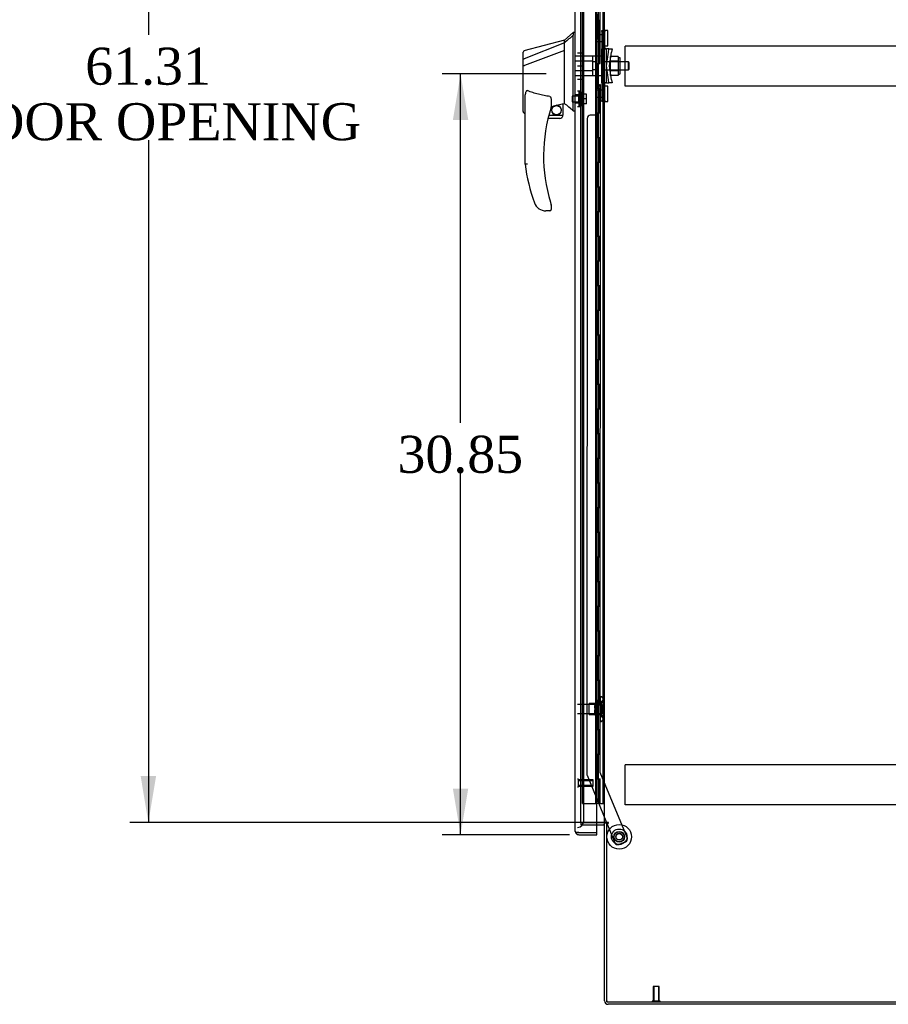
# Model space of a CAD drawing. Header units: inches. Extents: x 1 to 359, y -2 to 239.
# Tile 7 of 18: x 150 to 186, y 81 to 121. Entities that reach past the tile are written whole.
import ezdxf
from ezdxf.enums import TextEntityAlignment as Align
from ezdxf.lldxf.tags import DXFTag

# ---------------------------------------------------------------- set-up
doc = ezdxf.new("R2010")
doc.units = ezdxf.units.IN
doc.header["$MEASUREMENT"] = 0
for name, color, linetype in [('COM53964-5', 7, 'Continuous'), ('COM55523', 7, 'Continuous'), ('COM70220', 7, 'Continuous'), ('COM70838', 7, 'Continuous'), ('COM70839-3', 7, 'Continuous'), ('COM71200-3', 7, 'Continuous'), ('COM71201-6', 7, 'Continuous'), ('COM71202-4', 7, 'Continuous'), ('Default', 7, 'Continuous'), ('HAN86294', 7, 'Continuous'), ('HAN86294_NUT', 7, 'Continuous'), ('HAN86294_SCREW', 7, 'Continuous'), ('HAN86294_WASHER', 7, 'Continuous'), ('HAN_NUT', 7, 'Continuous'), ('NTS18147', 7, 'Continuous'), ('ROL87452', 7, 'Continuous'), ('RVT17786', 7, 'Continuous'), ('RVT19000', 7, 'Continuous'), ('SPC87322', 7, 'Continuous'), ('STD26122', 7, 'Continuous'), ('STD26258', 7, 'Continuous'), ('WAF25376', 7, 'Continuous'), ('WAM30038', 7, 'Continuous')]:
    doc.layers.add(name, color=color, linetype=linetype)
doc.styles.add('SEACAD_Times_New_Roman', font='times.ttf')
tags = doc.linetypes.add('HIDDEN2', pattern=[0.1875, 0.125, -0.0625]).pattern_tags.tags
tags[6:7] = [DXFTag(74, 4), DXFTag(75, 0), DXFTag(340, '0'), DXFTag(46, 0.0), DXFTag(50, 0.0), DXFTag(44, 0.0), DXFTag(45, 0.0)]
tags[4:5] = [DXFTag(74, 4), DXFTag(75, 0), DXFTag(340, '0'), DXFTag(46, 0.0), DXFTag(50, 0.0), DXFTag(44, 0.0), DXFTag(45, 0.0)]
doc.dimstyles.new('HAMMOND_(STH_-_300x200)', dxfattribs={"dimtxt": 1.5, "dimasz": 1.875, "dimexe": 0.75, "dimexo": 0.75, "dimgap": 0.375, "dimtad": 0, "dimtih": 1, "dimtoh": 1, "dimzin": 0, "dimdsep": 46, "dimtxsty": 'SEACAD_Times_New_Roman', "dimblk1": '_SE_FILLED', "dimblk2": '_SE_FILLED', "dimsah": 1, "dimcen": 0.75, "dimadec": 0, "dimazin": 0, "dimtfac": 0.8, "dimtofl": 0, "dimtmove": 0, "dimatfit": 3, "dimfxl": 1, "dimtolj": 1, "dimtzin": 0, "dimarcsym": 0})

# ---------------------------------------------------------------- blocks, each defined once
blk = doc.blocks.new('SE3')
at = {"layer": 'COM53964-5', "color": 7, "linetype": 'HIDDEN2'}
for p, q in [((174.88, 120.009), (174.88, 120.147)), ((209.255, 120.147), (174.88, 120.147)), ((174.88, 118.66), (174.88, 120.009)), ((174.88, 118.522), (174.88, 118.66)), ((209.255, 118.522), (174.88, 118.522)), ((174.88, 90.879), (174.88, 91.017)), ((209.255, 91.017), (174.88, 91.017)), ((174.88, 89.53), (174.88, 90.879)), ((174.88, 89.392), (174.88, 89.53)), ((209.255, 89.392), (174.88, 89.392))]:
    blk.add_line(p, q, dxfattribs=at)
at = {"layer": 'COM55523', "color": 7, "linetype": 'HIDDEN2'}
for p, q in [((173.145, 89.442), (173.145, 149.442)), ((173.685, 89.442), (173.685, 149.442)), ((173.69, 149.451), (173.69, 89.442)), ((173.79, 89.442), (173.79, 149.451)), ((173.976, 89.442), (173.976, 149.442)), ((173.74, 120.442), (173.74, 121.442)), ((173.781, 120.442), (173.781, 121.442)), ((173.685, 120.442), (173.74, 120.442)), ((173.729, 120.442), (173.857, 120.442)), ((173.729, 119.442), (173.729, 120.442)), ((173.826, 119.442), (173.826, 120.442)), ((173.852, 120.442), (173.852, 119.442)), ((173.857, 119.442), (173.857, 120.442)), ((173.685, 119.442), (173.74, 119.442)), ((173.729, 119.442), (173.857, 119.442)), ((173.74, 118.442), (173.74, 119.442)), ((173.781, 118.442), (173.781, 119.442)), ((173.685, 118.442), (173.74, 118.442)), ((173.729, 118.442), (173.857, 118.442)), ((173.729, 117.442), (173.729, 118.442)), ((173.826, 117.442), (173.826, 118.442)), ((173.852, 118.442), (173.852, 117.442)), ((173.857, 117.442), (173.857, 118.442)), ((173.685, 117.442), (173.74, 117.442)), ((173.729, 117.442), (173.857, 117.442)), ((173.74, 116.442), (173.74, 117.442)), ((173.781, 116.442), (173.781, 117.442)), ((173.685, 116.442), (173.74, 116.442)), ((173.729, 116.442), (173.857, 116.442)), ((173.729, 115.442), (173.729, 116.442)), ((173.826, 115.442), (173.826, 116.442)), ((173.852, 116.442), (173.852, 115.442)), ((173.857, 115.442), (173.857, 116.442)), ((173.685, 115.442), (173.74, 115.442)), ((173.729, 115.442), (173.857, 115.442)), ((173.74, 114.442), (173.74, 115.442)), ((173.781, 114.442), (173.781, 115.442)), ((173.685, 114.442), (173.74, 114.442)), ((173.729, 114.442), (173.857, 114.442)), ((173.729, 113.442), (173.729, 114.442)), ((173.826, 113.442), (173.826, 114.442)), ((173.852, 114.442), (173.852, 113.442)), ((173.857, 113.442), (173.857, 114.442)), ((173.685, 113.442), (173.74, 113.442)), ((173.729, 113.442), (173.857, 113.442)), ((173.74, 112.442), (173.74, 113.442)), ((173.781, 112.442), (173.781, 113.442)), ((173.685, 112.442), (173.74, 112.442)), ((173.729, 112.442), (173.857, 112.442)), ((173.729, 111.442), (173.729, 112.442)), ((173.826, 111.442), (173.826, 112.442)), ((173.852, 112.442), (173.852, 111.442)), ((173.857, 111.442), (173.857, 112.442)), ((173.685, 111.442), (173.74, 111.442)), ((173.729, 111.442), (173.857, 111.442)), ((173.74, 110.442), (173.74, 111.442)), ((173.781, 110.442), (173.781, 111.442)), ((173.685, 110.442), (173.74, 110.442)), ((173.729, 110.442), (173.857, 110.442)), ((173.729, 109.442), (173.729, 110.442)), ((173.826, 109.442), (173.826, 110.442)), ((173.852, 110.442), (173.852, 109.442)), ((173.857, 109.442), (173.857, 110.442)), ((173.685, 109.442), (173.74, 109.442)), ((173.729, 109.442), (173.857, 109.442)), ((173.74, 108.442), (173.74, 109.442)), ((173.781, 108.442), (173.781, 109.442)), ((173.685, 108.442), (173.74, 108.442)), ((173.729, 108.442), (173.857, 108.442)), ((173.729, 107.442), (173.729, 108.442)), ((173.826, 107.442), (173.826, 108.442)), ((173.852, 108.442), (173.852, 107.442)), ((173.857, 107.442), (173.857, 108.442)), ((173.685, 107.442), (173.74, 107.442)), ((173.729, 107.442), (173.857, 107.442)), ((173.74, 106.442), (173.74, 107.442)), ((173.781, 106.442), (173.781, 107.442)), ((173.685, 106.442), (173.74, 106.442)), ((173.729, 106.442), (173.857, 106.442)), ((173.729, 105.442), (173.729, 106.442)), ((173.826, 105.442), (173.826, 106.442)), ((173.852, 106.442), (173.852, 105.442)), ((173.857, 105.442), (173.857, 106.442)), ((173.685, 105.442), (173.74, 105.442)), ((173.729, 105.442), (173.857, 105.442)), ((173.74, 104.442), (173.74, 105.442)), ((173.781, 104.442), (173.781, 105.442)), ((173.685, 104.442), (173.74, 104.442)), ((173.729, 104.442), (173.857, 104.442)), ((173.729, 103.442), (173.729, 104.442)), ((173.826, 103.442), (173.826, 104.442)), ((173.852, 104.442), (173.852, 103.442)), ((173.857, 103.442), (173.857, 104.442)), ((173.685, 103.442), (173.74, 103.442)), ((173.729, 103.442), (173.857, 103.442)), ((173.74, 102.442), (173.74, 103.442)), ((173.781, 102.442), (173.781, 103.442)), ((173.685, 102.442), (173.74, 102.442)), ((173.729, 102.442), (173.857, 102.442)), ((173.729, 101.442), (173.729, 102.442)), ((173.826, 101.442), (173.826, 102.442)), ((173.852, 102.442), (173.852, 101.442)), ((173.857, 101.442), (173.857, 102.442)), ((173.685, 101.442), (173.74, 101.442)), ((173.729, 101.442), (173.857, 101.442)), ((173.74, 100.442), (173.74, 101.442)), ((173.781, 100.442), (173.781, 101.442)), ((173.685, 100.442), (173.74, 100.442)), ((173.729, 100.442), (173.857, 100.442)), ((173.729, 99.442), (173.729, 100.442)), ((173.826, 99.442), (173.826, 100.442)), ((173.852, 100.442), (173.852, 99.442)), ((173.857, 99.442), (173.857, 100.442)), ((173.685, 99.442), (173.74, 99.442)), ((173.729, 99.442), (173.857, 99.442)), ((173.74, 98.442), (173.74, 99.442)), ((173.781, 98.442), (173.781, 99.442)), ((173.685, 98.442), (173.74, 98.442)), ((173.729, 98.442), (173.857, 98.442)), ((173.729, 97.442), (173.729, 98.442)), ((173.826, 97.442), (173.826, 98.442)), ((173.852, 98.442), (173.852, 97.442)), ((173.857, 97.442), (173.857, 98.442)), ((173.685, 97.442), (173.74, 97.442)), ((173.729, 97.442), (173.857, 97.442)), ((173.74, 96.442), (173.74, 97.442)), ((173.781, 96.442), (173.781, 97.442)), ((173.685, 96.442), (173.74, 96.442)), ((173.729, 96.442), (173.857, 96.442)), ((173.729, 95.442), (173.729, 96.442)), ((173.826, 95.442), (173.826, 96.442)), ((173.852, 96.442), (173.852, 95.442)), ((173.857, 95.442), (173.857, 96.442)), ((173.685, 95.442), (173.74, 95.442)), ((173.729, 95.442), (173.857, 95.442)), ((173.74, 94.442), (173.74, 95.442)), ((173.781, 94.442), (173.781, 95.442)), ((173.685, 94.442), (173.74, 94.442)), ((173.729, 94.442), (173.857, 94.442)), ((173.729, 93.442), (173.729, 94.442)), ((173.826, 93.442), (173.826, 94.442)), ((173.852, 94.442), (173.852, 93.442)), ((173.857, 93.442), (173.857, 94.442)), ((173.685, 93.442), (173.74, 93.442)), ((173.729, 93.442), (173.857, 93.442)), ((173.74, 92.442), (173.74, 93.442)), ((173.781, 92.442), (173.781, 93.442)), ((173.685, 92.442), (173.74, 92.442)), ((173.729, 92.442), (173.857, 92.442)), ((173.729, 91.442), (173.729, 92.442)), ((173.826, 91.442), (173.826, 92.442)), ((173.852, 92.442), (173.852, 91.442)), ((173.857, 91.442), (173.857, 92.442)), ((173.685, 91.442), (173.74, 91.442)), ((173.729, 91.442), (173.857, 91.442)), ((173.74, 90.442), (173.74, 91.442)), ((173.781, 90.442), (173.781, 91.442)), ((173.685, 90.442), (173.74, 90.442)), ((173.729, 89.442), (173.729, 90.442)), ((173.729, 90.442), (173.857, 90.442)), ((173.826, 89.442), (173.826, 90.442)), ((173.852, 90.442), (173.852, 89.442)), ((173.857, 89.442), (173.857, 90.442)), ((173.145, 89.442), (173.66, 89.442)), ((173.66, 89.442), (173.685, 89.442)), ((173.685, 89.442), (173.69, 89.442)), ((173.729, 89.442), (173.69, 89.442)), ((173.852, 89.442), (173.729, 89.442)), ((173.852, 89.442), (173.976, 89.442)), ((173.976, 89.442), (174.038, 89.442))]:
    blk.add_line(p, q, dxfattribs=at)
at = {"layer": 'COM70220', "color": 7, "linetype": 'HIDDEN2'}
for p, q in [((173.196, 88.974), (173.196, 149.909)), ((173.196, 88.724), (173.196, 88.974))]:
    blk.add_line(p, q, dxfattribs=at)
blk.add_arc((172.946, 88.724), 0.25, 270, 0, dxfattribs=at)
at = {"layer": 'COM70838', "color": 7, "linetype": 'HIDDEN2'}
for p, q in [((173.928, 120.742), (173.928, 120.779)), ((173.928, 120.779), (174.053, 120.779)), ((173.928, 120.742), (173.928, 120.029)), ((174.053, 120.779), (174.053, 120.742)), ((174.053, 120.084), (174.053, 120.742)), ((173.928, 118.654), (173.928, 120.029)), ((173.928, 120.029), (173.986, 120.029)), ((173.986, 118.654), (173.986, 120.029)), ((173.986, 120.029), (174.111, 120.029)), ((174.111, 118.654), (174.111, 120.029)), ((174.213, 120.029), (174.111, 120.029)), ((174.113, 119.342), (174.195, 119.904)), ((174.195, 119.904), (174.213, 120.029)), ((174.213, 120.029), (174.34, 120.029)), ((174.24, 119.342), (174.321, 119.904)), ((174.34, 120.029), (174.321, 119.904)), ((174.195, 118.779), (174.113, 119.342)), ((174.321, 118.779), (174.24, 119.342)), ((173.986, 118.654), (173.928, 118.654)), ((173.928, 118.654), (173.928, 117.941)), ((174.111, 118.654), (173.986, 118.654)), ((174.053, 117.941), (174.053, 118.627)), ((174.111, 118.654), (174.213, 118.654)), ((174.213, 118.654), (174.195, 118.779)), ((174.34, 118.654), (174.213, 118.654)), ((174.321, 118.779), (174.34, 118.654)), ((173.928, 117.904), (173.928, 117.941)), ((174.053, 117.904), (173.928, 117.904)), ((174.053, 117.941), (174.053, 117.904))]:
    blk.add_line(p, q, dxfattribs=at)
for centre, start, end in [((174.17, 120.084), 180, 208.0398), ((174.17, 118.627), 166.4554, 180)]:
    blk.add_arc(centre, 0.117, start, end, dxfattribs=at)
at = {"layer": 'COM70839-3', "color": 7, "linetype": 'HIDDEN2'}
for p, q in [((173.866, 120.092), (173.853, 147.97)), ((173.795, 121.217), (173.796, 120.204)), ((173.866, 118.591), (173.853, 90.714)), ((173.796, 118.479), (173.795, 117.466)), ((173.334, 117.216), (173.321, 90.633)), ((173.67, 117.341), (173.459, 117.341)), ((173.853, 90.714), (174.952, 88.057)), ((173.331, 90.585), (174.121, 88.678)), ((174.133, 88.648), (174.461, 87.854)), ((174.884, 87.894), (174.625, 87.786))]:
    blk.add_line(p, q, dxfattribs=at)
at = {"layer": 'COM70839-3', "color": 7, "linetype": 'Continuous'}
blk.add_line((174.121, 88.678), (174.133, 88.648), dxfattribs=at)
at = {"layer": 'COM70839-3', "color": 7, "linetype": 'HIDDEN2'}
blk.add_circle((174.633, 88.094), 0.129, dxfattribs=at)
for centre, start, end in [((173.921, 120.204), 180.0275, 243.9236), ((173.921, 118.479), 116.0764, 179.9725), ((173.67, 117.466), 269.9725, 359.9725), ((173.459, 117.216), 89.9725, 179.9725), ((173.446, 90.633), 179.9725, 202.4845), ((174.577, 87.902), 202.4845, 292.4845), ((174.837, 88.009), 292.4845, 22.4845)]:
    blk.add_arc(centre, 0.125, start, end, dxfattribs=at)
at = {"layer": 'COM71200-3', "color": 7, "linetype": 'HIDDEN2'}
for p, q in [((173.071, 88.678), (173.071, 149.988)), ((173.726, 88.678), (173.071, 88.678))]:
    blk.add_line(p, q, dxfattribs=at)
at = {"layer": 'COM71200-3', "color": 7, "linetype": 'Continuous'}
for p, q in [((174.038, 88.678), (174.038, 149.988)), ((173.99, 88.678), (173.726, 88.678)), ((173.99, 88.678), (174.038, 88.678)), ((174.181, 88.678), (174.038, 88.678)), ((174.181, 88.648), (174.133, 88.648)), ((174.133, 81.398), (174.133, 88.648)), ((174.133, 81.398), (210.003, 81.398))]:
    blk.add_line(p, q, dxfattribs=at)
blk.add_arc((174.181, 88.663), 0.015, 270, 90, dxfattribs=at)
at = {"layer": 'COM71201-6', "color": 7, "linetype": 'HIDDEN2'}
for p, q in [((173.071, 88.678), (173.071, 88.583)), ((173.071, 88.678), (173.726, 88.678)), ((173.071, 88.583), (173.726, 88.583))]:
    blk.add_line(p, q, dxfattribs=at)
at = {"layer": 'COM71201-6', "color": 7, "linetype": 'Continuous'}
for p, q in [((173.726, 88.678), (173.99, 88.678)), ((174.038, 81.446), (174.038, 88.648)), ((174.133, 88.648), (174.038, 88.648)), ((173.726, 88.583), (173.99, 88.583)), ((209.955, 81.303), (174.181, 81.303))]:
    blk.add_line(p, q, dxfattribs=at)
for centre, radius, start, end in [((173.99, 88.535), 0.143, 52.2051, 90), ((173.99, 88.535), 0.048, 0, 90), ((174.181, 81.446), 0.143, 180, 270)]:
    blk.add_arc(centre, radius, start, end, dxfattribs=at)
at = {"layer": 'COM71201-6', "color": 7, "linetype": 'HIDDEN2'}
blk.add_arc((174.181, 81.446), 0.048, 180, 270, dxfattribs=at)
at = {"layer": 'COM71202-4', "color": 7, "linetype": 'Continuous'}
for p, q in [((172.851, 88.319), (172.851, 150.565)), ((173.726, 88.271), (173.726, 150.613)), ((172.851, 88.318), (172.851, 88.319)), ((172.851, 88.318), (172.851, 88.318)), ((172.994, 88.271), (172.88, 88.271)), ((172.931, 88.27), (172.88, 88.232)), ((172.931, 88.27), (172.994, 88.27)), ((172.994, 88.27), (172.994, 88.271)), ((172.994, 88.271), (173.726, 88.271)), ((172.994, 88.271), (173.726, 88.271)), ((173.726, 88.176), (173.726, 88.271)), ((172.994, 88.176), (173.726, 88.176))]:
    blk.add_line(p, q, dxfattribs=at)
for start, end in [(180, 180.0762), (180.1561, 217.5036), (217.5036, 270)]:
    blk.add_arc((172.994, 88.319), 0.143, start, end, dxfattribs=at)
blk.add_open_spline([(172.88, 88.271), (172.871, 88.279), (172.863, 88.287), (172.856, 88.299), (172.854, 88.303), (172.851, 88.31), (172.851, 88.314), (172.851, 88.318)], degree=3, knots=[0, 0, 0, 0, 0.5, 0.5, 0.75, 0.75, 1, 1, 1, 1], dxfattribs=at)
at = {"layer": 'HAN86294', "color": 7, "linetype": 'Continuous'}
for p, q in [((172.771, 120.692), (172.416, 120.392)), ((172.851, 120.692), (172.768, 120.692)), ((172.771, 120.692), (172.771, 120.59)), ((172.771, 120.53), (172.771, 120.59)), ((172.416, 120.392), (170.768, 119.95)), ((172.416, 120.279), (170.78, 119.624)), ((172.416, 120.279), (172.416, 120.392)), ((172.416, 120.133), (172.416, 120.279)), ((172.771, 120.444), (172.771, 120.53)), ((172.771, 117.953), (172.771, 120.444)), ((170.736, 119.599), (170.736, 119.896)), ((172.416, 119.966), (170.792, 119.362)), ((172.416, 120.039), (172.416, 120.133)), ((172.416, 119.966), (172.416, 120.039)), ((172.416, 118.081), (172.416, 119.966)), ((170.736, 119.627), (170.736, 119.642)), ((170.736, 119.364), (170.736, 119.599)), ((170.736, 117.492), (170.736, 119.364)), ((170.79, 119.362), (170.792, 119.362)), ((170.816, 115.359), (170.816, 118.029)), ((171.876, 117.949), (171.876, 117.685)), ((172.086, 117.748), (172.321, 117.803)), ((172.351, 117.806), (172.416, 117.822)), ((172.351, 117.806), (172.351, 117.807)), ((172.351, 117.807), (172.351, 117.342)), ((172.416, 117.934), (172.416, 118.081)), ((172.416, 117.822), (172.416, 117.934)), ((172.771, 117.549), (172.771, 117.953)), ((170.81, 117.434), (170.816, 117.435)), ((171.876, 117.699), (172.003, 117.729)), ((172.771, 117.523), (172.771, 117.549)), ((172.771, 117.522), (172.851, 117.522)), ((172.226, 117.217), (171.745, 117.217)), ((171.777, 117.342), (172.351, 117.342)), ((171.378, 113.557), (171.377, 113.555)), ((171.816, 113.467), (171.661, 113.467)), ((171.876, 113.705), (171.876, 113.527))]:
    blk.add_line(p, q, dxfattribs=at)
at = {"layer": 'HAN86294', "color": 7, "linetype": 'HIDDEN2'}
for p, q in [((173.553, 119.737), (172.851, 119.737)), ((173.553, 119.541), (172.851, 119.541)), ((173.553, 119.737), (173.553, 119.541)), ((173.553, 119.541), (173.553, 119.142)), ((173.678, 119.502), (173.553, 119.502)), ((173.678, 119.502), (173.678, 119.342)), ((175.013, 119.502), (174.053, 119.502)), ((175.013, 119.182), (175.013, 119.502)), ((175.043, 119.472), (175.013, 119.502)), ((175.043, 119.212), (175.043, 119.472)), ((173.553, 119.142), (172.851, 119.142)), ((173.553, 118.946), (172.851, 118.946)), ((173.678, 119.182), (173.553, 119.182)), ((173.553, 119.142), (173.553, 118.946)), ((173.678, 119.342), (173.678, 119.182)), ((174.053, 119.182), (175.013, 119.182)), ((175.013, 119.182), (175.043, 119.212)), ((172.976, 118.166), (172.851, 118.166)), ((172.976, 118.166), (172.976, 117.841)), ((172.851, 117.841), (172.976, 117.841))]:
    blk.add_line(p, q, dxfattribs=at)
at = {"layer": 'HAN86294', "color": 7, "linetype": 'Continuous'}
blk.add_circle((172.089, 117.545), 0.188, dxfattribs=at)
for centre, radius, start, end in [((170.796, 119.895), 0.06, 105.824, 180.0185), ((170.78, 119.723), 0.361, 262.9065, 271.5232), ((172.089, 117.545), 0.202, 115.2676, 90.8956), ((171.827, 118.673), 0.961, 280.5316, 285.6316), ((136.005, 74.375), 56.686, 49.5649, 50.0347), ((170.796, 117.492), 0.06, 179.9998, 283.6214), ((177.98, 115.695), 6.417, 162.105, 197.0102), ((171.816, 117.685), 0.06, 342.105, 0), ((172.226, 117.342), 0.125, 270, 310.5358), ((172.226, 117.342), 0.125, 310.5358, 346.1135), ((172.226, 117.342), 0.125, 346.1135, 0), ((178.156, 116.294), 7.4, 187.261, 199.7146), ((171.661, 113.967), 0.5, 199.7146, 235.4377), ((171.661, 113.967), 0.5, 235.4377, 270), ((171.816, 113.527), 0.06, 270, 0), ((171.816, 113.705), 0.06, 0, 17.895)]:
    blk.add_arc(centre, radius, start, end, dxfattribs=at)
blk.add_open_spline([(172.771, 120.59), (172.652, 120.486), (172.534, 120.383), (172.416, 120.279)], degree=3, dxfattribs=at)
for points, knots in [([(170.78, 119.624), (170.768, 119.622), (170.756, 119.619), (170.74, 119.61), (170.736, 119.604), (170.736, 119.599)], [0, 0, 0, 0, 0.5, 0.5, 1, 1, 1, 1]), ([(170.816, 118.029), (170.816, 118.087), (170.82, 118.144), (170.834, 118.23), (170.841, 118.258), (170.855, 118.299), (170.861, 118.312), (170.873, 118.33), (170.878, 118.336), (170.891, 118.344), (170.899, 118.345), (170.906, 118.342)], [0, 0, 0, 0, 0.5, 0.5, 0.75, 0.75, 0.875, 0.875, 0.9375, 0.9375, 1, 1, 1, 1]), ([(171.816, 118.103), (171.738, 118.114), (171.66, 118.127), (171.506, 118.156), (171.429, 118.173), (171.276, 118.213), (171.201, 118.235), (171.052, 118.285), (170.979, 118.312), (170.906, 118.342)], [0, 0, 0, 0, 0.25, 0.25, 0.5, 0.5, 0.75, 0.75, 1, 1, 1, 1]), ([(171.816, 118.103), (171.82, 118.103), (171.823, 118.101), (171.83, 118.097), (171.833, 118.095), (171.841, 118.087), (171.845, 118.08), (171.852, 118.067), (171.855, 118.061), (171.86, 118.047), (171.862, 118.04), (171.868, 118.02), (171.871, 118.005), (171.874, 117.984), (171.875, 117.977), (171.875, 117.963), (171.876, 117.956), (171.876, 117.949)], [0, 0, 0, 0, 0.0625, 0.0625, 0.125, 0.125, 0.25, 0.25, 0.375, 0.375, 0.5, 0.5, 0.75, 0.75, 0.875, 0.875, 1, 1, 1, 1]), ([(172.321, 117.803), (172.325, 117.804), (172.328, 117.804), (172.336, 117.806), (172.339, 117.806), (172.347, 117.807), (172.351, 117.807), (172.351, 117.807)], [0, 0, 0, 0, 0.25, 0.25, 0.5, 0.5, 1, 1, 1, 1]), ([(170.906, 115.365), (170.9, 115.364), (170.894, 115.364), (170.882, 115.363), (170.877, 115.363), (170.86, 115.362), (170.85, 115.361), (170.838, 115.36), (170.834, 115.36), (170.828, 115.36), (170.825, 115.359), (170.82, 115.359), (170.819, 115.359), (170.816, 115.359), (170.816, 115.359), (170.816, 115.359)], [0, 0, 0, 0, 0.125, 0.125, 0.25, 0.25, 0.5, 0.5, 0.625, 0.625, 0.75, 0.75, 0.875, 0.875, 1, 1, 1, 1]), ([(171.843, 113.818), (171.848, 113.8), (171.854, 113.783), (171.862, 113.758), (171.864, 113.749), (171.868, 113.737), (171.87, 113.733), (171.871, 113.728), (171.872, 113.727), (171.873, 113.724), (171.873, 113.723), (171.873, 113.723)], [0, 0, 0, 0, 0.5, 0.5, 0.75, 0.75, 0.875, 0.875, 0.9375, 0.9375, 1, 1, 1, 1])]:
    blk.add_open_spline(points, degree=3, knots=knots, dxfattribs=at)
at = {"layer": 'HAN86294_NUT', "color": 7, "linetype": 'HIDDEN2'}
for p, q in [((174.27, 119.726), (174.27, 119.534)), ((174.595, 119.726), (174.27, 119.726)), ((174.27, 119.534), (174.27, 119.15)), ((174.595, 119.534), (174.27, 119.534)), ((174.595, 119.726), (174.595, 119.63)), ((174.645, 119.674), (174.595, 119.674)), ((174.595, 119.63), (174.595, 119.534)), ((174.595, 119.534), (174.595, 119.342)), ((174.675, 119.039), (174.675, 119.644)), ((174.27, 119.15), (174.27, 118.958)), ((174.595, 119.15), (174.27, 119.15)), ((174.595, 118.958), (174.27, 118.958)), ((174.595, 119.342), (174.595, 119.15)), ((174.595, 119.15), (174.595, 119.054)), ((174.595, 119.054), (174.595, 118.958)), ((174.595, 119.009), (174.645, 119.009))]:
    blk.add_line(p, q, dxfattribs=at)
for centre, start, end in [((174.645, 119.644), 0, 90), ((174.645, 119.039), 270, 0)]:
    blk.add_arc(centre, 0.03, start, end, dxfattribs=at)
at = {"layer": 'HAN86294_SCREW', "color": 7, "linetype": 'HIDDEN2'}
for p, q in [((173.096, 118.266), (173.096, 117.741)), ((173.166, 118.266), (173.096, 118.266)), ((173.166, 118.266), (173.166, 117.741)), ((173.303, 118.196), (173.166, 118.196)), ((173.303, 118.004), (173.303, 118.196)), ((172.721, 118.12), (172.721, 117.888)), ((173.096, 118.12), (172.721, 118.12)), ((172.721, 117.888), (173.096, 117.888)), ((173.303, 118.004), (173.166, 118.004)), ((173.303, 117.811), (173.166, 117.811)), ((173.303, 117.811), (173.303, 118.004)), ((173.096, 117.741), (173.166, 117.741))]:
    blk.add_line(p, q, dxfattribs=at)
at = {"layer": 'HAN86294_WASHER', "color": 7, "linetype": 'HIDDEN2'}
for p, q in [((173.006, 118.315), (172.946, 118.315)), ((173.006, 117.692), (173.006, 118.315)), ((173.066, 118.315), (173.006, 118.315)), ((173.006, 117.692), (173.006, 118.315)), ((173.066, 117.692), (173.066, 118.315)), ((172.946, 117.692), (173.006, 117.692)), ((173.006, 117.692), (173.066, 117.692))]:
    blk.add_line(p, q, dxfattribs=at)
at = {"layer": 'HAN_NUT', "color": 7, "linetype": 'HIDDEN2'}
for p, q in [((172.946, 119.872), (173.161, 119.872)), ((173.161, 119.342), (173.161, 119.872)), ((172.946, 119.342), (173.161, 119.342)), ((173.161, 118.812), (173.161, 119.342)), ((172.946, 118.812), (173.161, 118.812))]:
    blk.add_line(p, q, dxfattribs=at)
at = {"layer": 'NTS18147', "color": 7, "linetype": 'HIDDEN2'}
for p, q in [((173.416, 93.051), (173.416, 93.491)), ((173.854, 93.491), (173.416, 93.491)), ((173.854, 93.766), (173.854, 93.771)), ((173.917, 93.771), (173.854, 93.771)), ((173.854, 93.766), (173.854, 93.577)), ((173.854, 93.766), (173.917, 93.766)), ((173.854, 93.577), (173.854, 93.459)), ((173.917, 93.577), (173.854, 93.577)), ((173.854, 93.459), (173.854, 93.082)), ((173.854, 93.459), (173.917, 93.459)), ((173.917, 93.766), (173.917, 93.771)), ((173.917, 93.459), (173.917, 93.577)), ((173.979, 93.617), (173.979, 93.672)), ((173.416, 93.051), (173.854, 93.051)), ((173.854, 93.082), (173.854, 92.964)), ((173.917, 93.082), (173.854, 93.082)), ((173.917, 92.964), (173.917, 93.082)), ((173.854, 92.964), (173.854, 92.775)), ((173.854, 92.964), (173.917, 92.964)), ((173.854, 92.775), (173.854, 92.771)), ((173.917, 92.775), (173.854, 92.775)), ((173.854, 92.771), (173.917, 92.771)), ((173.917, 92.775), (173.917, 92.771)), ((173.979, 92.87), (173.979, 92.924))]:
    blk.add_line(p, q, dxfattribs=at)
blk.add_arc((173.66, 93.271), 0.318, 323.6338, 36.3662, dxfattribs=at)
for centre, start_param, end_param in [((173.66, 93.672), 2.506883, 3.776302), ((173.66, 93.617), 2.506883, 3.141593), ((173.66, 92.924), 3.141593, 3.776302), ((173.66, 92.87), 2.506883, 3.776302)]:
    blk.add_ellipse(centre, major_axis=(-0.318, 0), ratio=0.5, start_param=start_param, end_param=end_param, dxfattribs=at)
at = {"layer": 'ROL87452', "color": 7, "linetype": 'HIDDEN2'}
for radius in [0.5, 0.206]:
    blk.add_circle((174.633, 88.094), radius, dxfattribs=at)
at = {"layer": 'RVT17786', "color": 7, "linetype": 'HIDDEN2'}
blk.add_circle((174.633, 88.094), 0.217, dxfattribs=at)
at = {"layer": 'RVT19000', "color": 7, "linetype": 'HIDDEN2'}
for p, q in [((173.716, 120.327), (173.716, 120.608)), ((173.928, 120.608), (173.716, 120.608)), ((174.053, 120.662), (173.928, 120.662)), ((174.053, 120.779), (174.053, 120.78)), ((174.166, 120.78), (174.053, 120.78)), ((174.166, 120.155), (174.166, 120.78)), ((173.716, 120.327), (173.928, 120.327)), ((173.928, 120.272), (174.053, 120.272)), ((174.053, 120.155), (174.166, 120.155)), ((173.716, 118.076), (173.716, 118.357)), ((173.928, 118.357), (173.716, 118.357)), ((174.053, 118.411), (173.928, 118.411)), ((174.166, 118.529), (174.053, 118.529)), ((174.166, 117.904), (174.166, 118.529)), ((173.716, 118.076), (173.928, 118.076)), ((173.928, 118.021), (174.053, 118.021)), ((174.053, 117.904), (174.053, 117.904)), ((174.053, 117.904), (174.166, 117.904))]:
    blk.add_line(p, q, dxfattribs=at)
at = {"layer": 'SPC87322', "color": 7, "linetype": 'HIDDEN2'}
for p, q in [((173.928, 119.734), (173.553, 119.734)), ((174.053, 119.579), (173.928, 119.579)), ((174.053, 119.569), (173.928, 119.569)), ((173.553, 118.949), (173.928, 118.949)), ((174.053, 119.114), (173.928, 119.114)), ((174.053, 119.104), (173.928, 119.104))]:
    blk.add_line(p, q, dxfattribs=at)
at = {"layer": 'STD26122', "color": 7, "linetype": 'HIDDEN2'}
for p, q in [((173.911, 93.456), (172.946, 93.456)), ((173.911, 93.456), (173.911, 93.086)), ((173.946, 93.421), (173.911, 93.456)), ((173.946, 93.121), (173.946, 93.421)), ((172.946, 93.086), (173.911, 93.086)), ((173.911, 93.086), (173.946, 93.121))]:
    blk.add_line(p, q, dxfattribs=at)
at = {"layer": 'STD26258', "color": 7, "linetype": 'HIDDEN2'}
for p, q in [((172.977, 90.427), (172.946, 90.427)), ((172.977, 90.114), (172.977, 90.427)), ((173.571, 90.396), (172.977, 90.396)), ((173.571, 90.365), (172.977, 90.365)), ((173.571, 90.146), (173.571, 90.396)), ((172.946, 90.114), (172.977, 90.114)), ((173.571, 90.176), (172.977, 90.176)), ((172.977, 90.146), (173.571, 90.146)), ((176.258, 82.023), (176.008, 82.023)), ((176.008, 82.023), (176.008, 81.429)), ((176.038, 82.023), (176.038, 81.429)), ((176.227, 82.023), (176.227, 81.429)), ((176.258, 81.429), (176.258, 82.023)), ((176.289, 81.429), (175.976, 81.429)), ((175.976, 81.429), (175.976, 81.398)), ((176.289, 81.398), (176.289, 81.429))]:
    blk.add_line(p, q, dxfattribs=at)
at = {"layer": 'WAF25376', "color": 7, "linetype": 'HIDDEN2'}
for radius in [0.315, 0.14]:
    blk.add_circle((174.633, 88.094), radius, dxfattribs=at)
at = {"layer": 'WAM30038', "color": 7, "linetype": 'HIDDEN2'}
for p, q in [((173.641, 93.444), (173.641, 93.499)), ((173.686, 93.473), (173.641, 93.444)), ((173.641, 93.42), (173.686, 93.448)), ((173.641, 93.444), (173.657, 93.432)), ((173.641, 93.288), (173.641, 93.42)), ((173.657, 93.432), (173.696, 93.456)), ((173.705, 93.646), (173.705, 92.896)), ((173.729, 93.646), (173.705, 93.646)), ((173.729, 93.646), (173.729, 92.896)), ((173.686, 93.288), (173.641, 93.288)), ((173.641, 93.122), (173.641, 93.253)), ((173.641, 93.253), (173.686, 93.253)), ((173.686, 93.093), (173.641, 93.122)), ((173.657, 93.11), (173.641, 93.097)), ((173.641, 93.042), (173.641, 93.097)), ((173.641, 93.097), (173.686, 93.069)), ((173.695, 93.085), (173.657, 93.11)), ((173.705, 92.896), (173.729, 92.896))]:
    blk.add_line(p, q, dxfattribs=at)
for centre, radius, start, end in [((173.12, 94.173), 0.85, 311.7058, 313.4493), ((173.687, 93.27), 0.0181, 1.7718, 93.073), ((173.687, 93.271), 0.0182, 267.1609, 357.9942), ((173.117, 92.365), 0.854, 46.5547, 48.2901)]:
    blk.add_arc(centre, radius, start, end, dxfattribs=at)
for points, knots in [([(173.641, 93.499), (173.654, 93.51), (173.666, 93.522), (173.679, 93.533), (173.681, 93.535), (173.684, 93.537), (173.686, 93.539)], [0, 0, 0, 0, 0.858552, 0.858552, 0.858552, 1, 1, 1, 1]), ([(173.699, 93.478), (173.699, 93.478), (173.698, 93.478), (173.694, 93.477), (173.69, 93.475), (173.686, 93.473)], [0.4389304, 0.4389304, 0.4389304, 0.4389304, 0.5, 0.5, 1, 1, 1, 1]), ([(173.686, 93.448), (173.688, 93.449), (173.69, 93.451), (173.694, 93.454), (173.696, 93.456), (173.7, 93.461), (173.701, 93.463), (173.704, 93.468), (173.705, 93.471), (173.705, 93.473)], [0, 0, 0, 0, 0.25, 0.25, 0.5, 0.5, 0.75, 0.75, 1, 1, 1, 1]), ([(173.686, 93.002), (173.684, 93.004), (173.681, 93.006), (173.679, 93.008), (173.666, 93.019), (173.654, 93.031), (173.641, 93.042)], [0, 0, 0, 0, 0.141448, 0.141448, 0.141448, 1, 1, 1, 1]), ([(173.705, 93.069), (173.705, 93.071), (173.704, 93.073), (173.701, 93.078), (173.7, 93.08), (173.694, 93.087), (173.69, 93.091), (173.686, 93.093)], [0, 0, 0, 0, 0.25, 0.25, 0.5, 0.5, 1, 1, 1, 1]), ([(173.686, 93.069), (173.688, 93.067), (173.69, 93.066), (173.694, 93.064), (173.696, 93.064), (173.698, 93.063), (173.699, 93.063), (173.699, 93.063)], [0, 0, 0, 0, 0.25, 0.25, 0.5, 0.5, 0.5626015, 0.5626015, 0.5626015, 0.5626015])]:
    blk.add_open_spline(points, degree=3, knots=knots, dxfattribs=at)
blk = doc.blocks.new('DMBLK4653')
at = {"layer": 'Default', "linetype": 'Continuous'}
for points in [[(155.221, 148.113), (155.846, 148.113), (155.533, 149.988)], [(155.221, 90.553), (155.533, 88.678), (155.846, 90.553)]]:
    blk.add_hatch(color=7, dxfattribs=at).paths.add_polyline_path(points)
at = {"layer": 'Default', "color": 7, "linetype": 'Continuous'}
for p, q in [((173.264, 149.988), (154.783, 149.988)), ((155.533, 149.988), (155.533, 120.608)), ((155.533, 116.333), (155.533, 88.678)), ((173.264, 88.678), (154.783, 88.678))]:
    blk.add_line(p, q, dxfattribs=at)
at = {"layer": 'Default', "color": 7, "linetype": 'Continuous', "style": 'SEACAD_Times_New_Roman'}
for s, p in [('61.31', (152.974, 120.083)), ('DOOR OPENING', (147.233, 117.833))]:
    blk.add_text(s, height=1.5, dxfattribs=at).set_placement(p, align=Align.TOP_LEFT)
blk = doc.blocks.new('_SE_FILLED')
at = {"color": 0}
blk.add_line((0, 0), (-1, 0), dxfattribs=at)
blk.add_solid([(0, 0), (-1, -0.1665), (-1, 0.1665), (0, 0)], dxfattribs=at)
blk = doc.blocks.new('DMBLK4664')
at = {"layer": 'Default', "linetype": 'Continuous'}
for points in [[(167.885, 117.148), (168.51, 117.148), (168.197, 119.023)], [(167.885, 90.051), (168.197, 88.176), (168.51, 90.051)]]:
    blk.add_hatch(color=7, dxfattribs=at).paths.add_polyline_path(points)
at = {"layer": 'Default', "color": 7, "linetype": 'Continuous'}
for p, q in [((171.666, 119.023), (167.447, 119.023)), ((168.197, 104.874), (168.197, 119.023)), ((168.197, 88.176), (168.197, 102.849)), ((172.61, 88.176), (167.447, 88.176))]:
    blk.add_line(p, q, dxfattribs=at)
at = {"layer": 'Default', "color": 7, "linetype": 'Continuous', "style": 'SEACAD_Times_New_Roman'}
blk.add_text('30.85', height=1.5, dxfattribs=at).set_placement((165.638, 104.349), align=Align.TOP_LEFT)

msp = doc.modelspace()

# ---------------------------------------------------------------- block references
at = {"layer": 'Default'}
msp.add_blockref('SE3', (0, 0), dxfattribs=at)

# ---------------------------------------------------------------- dimensions: what is measured, and where the dimension line sits
at = {"layer": 'Default', "color": 7, "linetype": 'Continuous'}
for base, p1, p2, angle, text, picture, middle, dimtype in [((155.533, 149.988), (174.014, 149.988), (174.014, 88.678), 270, '\\A1;<>\\PDOOR OPENING', 'DMBLK4653', (155.533, 119.333), 161), ((168.197, 119.023), (173.36, 88.176), (172.416, 119.023), 90, '\\A1;<>', 'DMBLK4664', (168.197, 103.599), 160)]:
    dim = msp.add_linear_dim(base=base, p1=p1, p2=p2, angle=angle, text=text, dimstyle='HAMMOND_(STH_-_300x200)', dxfattribs=at)
    dim.commit()
    dim.dimension.update_dxf_attribs({"geometry": picture, "text_midpoint": middle, "dimtype": dimtype})

doc.saveas('drawing.dxf')
